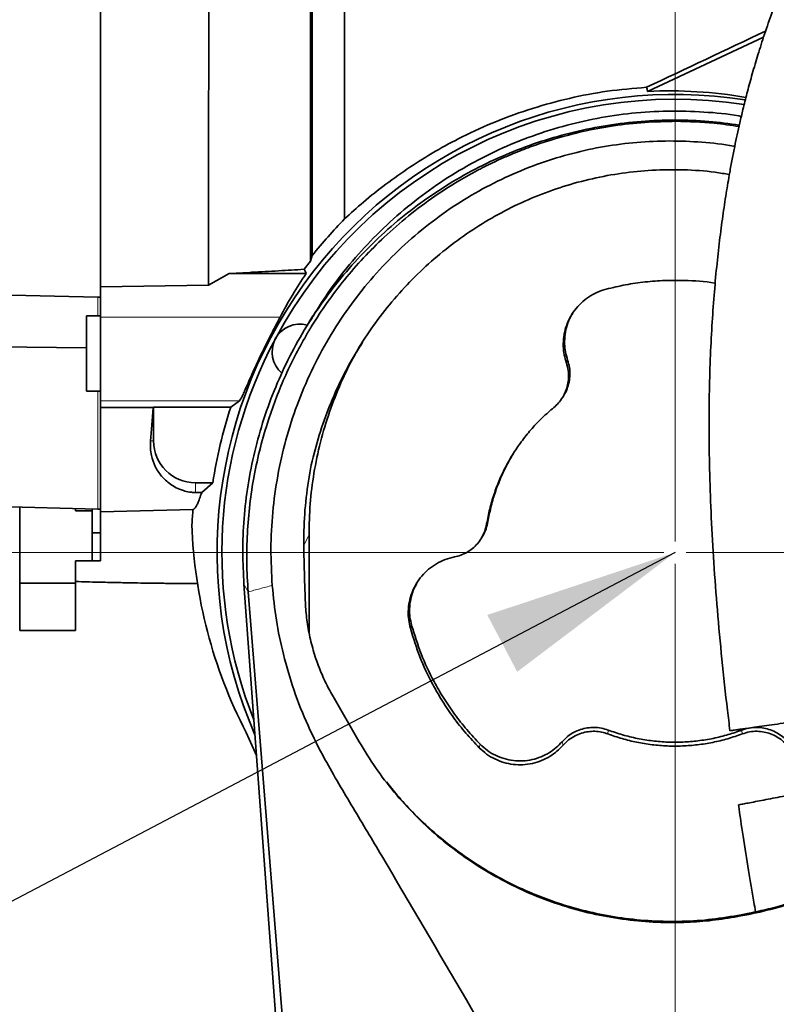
# Model space of a CAD drawing. Header units: millimetres. Extents: x 0 to 12429, y 0 to 8400.
# Tile 96 of 133: x 7152 to 7423, y 4893 to 5246. Entities that reach past the tile are written whole.
import ezdxf

# ---------------------------------------------------------------- set-up
doc = ezdxf.new("R2010")
doc.units = ezdxf.units.MM
doc.header["$LTSCALE"] = 20
doc.header["$PDSIZE"] = -1
doc.styles.add('SLDTEXTSTYLE0', font='TXT', dxfattribs={"width": 0.605})
doc.dimstyles.new('SLDDIMSTYLE1', dxfattribs={"dimtxt": 70, "dimasz": 70, "dimexe": 0, "dimexo": 0.0625, "dimgap": 17.5, "dimtad": 1, "dimdec": 0, "dimrnd": 1e-09, "dimzin": 12, "dimdsep": 46, "dimtxsty": 'SLDTEXTSTYLE0', "dimsah": 1, "dimcen": 0.09, "dimadec": 0, "dimazin": 3, "dimtfac": 1, "dimtofl": 0, "dimtmove": 0, "dimatfit": 3, "dimfxl": 1, "dimfrac": 2, "dimtolj": 1, "dimtzin": 12, "dimarcsym": 0})
doc.dimstyles.new('SLDDIMSTYLE2', dxfattribs={"dimtxt": 70, "dimasz": 70, "dimexe": 0, "dimexo": 0.0625, "dimgap": 17.5, "dimtad": 1, "dimdec": 1, "dimrnd": 1e-09, "dimzin": 12, "dimdsep": 46, "dimtxsty": 'SLDTEXTSTYLE0', "dimsah": 1, "dimcen": 0.09, "dimadec": 0, "dimazin": 3, "dimtfac": 1, "dimtmove": 0, "dimatfit": 0, "dimfxl": 1, "dimfrac": 2, "dimtolj": 1, "dimtzin": 12, "dimarcsym": 0})
doc.dimstyles.new('SLDDIMSTYLE3', dxfattribs={"dimtxt": 70, "dimasz": 70, "dimexe": 0, "dimexo": 0.0625, "dimgap": 17.5, "dimtad": 1, "dimdec": 1, "dimrnd": 1e-09, "dimzin": 12, "dimdsep": 46, "dimtxsty": 'SLDTEXTSTYLE0', "dimsah": 1, "dimcen": 0.09, "dimadec": 0, "dimazin": 3, "dimtfac": 1, "dimtofl": 0, "dimtmove": 0, "dimatfit": 3, "dimfxl": 1, "dimfrac": 2, "dimtolj": 1, "dimtzin": 12, "dimarcsym": 0})
doc.dimstyles.new('SLDDIMSTYLE5', dxfattribs={"dimtxt": 0.18, "dimasz": 70, "dimexe": 0, "dimexo": 0.0625, "dimgap": 0, "dimtad": 0, "dimtih": 1, "dimtoh": 1, "dimdec": 0, "dimrnd": 1e-09, "dimzin": 0, "dimdsep": 46, "dimtxsty": 'Standard', "dimsah": 1, "dimcen": 0.09, "dimadec": 0, "dimazin": 0, "dimtfac": 70, "dimtdec": 0, "dimtofl": 0, "dimtmove": 0, "dimatfit": 3, "dimfxl": 1, "dimfrac": 2, "dimtolj": 1, "dimtzin": 0, "dimarcsym": 0})

# ---------------------------------------------------------------- blocks, each defined once
blk = doc.blocks.new('_D_1')
at = {"color": 7, "linetype": 'Continuous', "lineweight": 0}
for p, q in [((7177, 5439.98), (5750, 5439.98)), ((5780, 5439.98), (5780, 3139.58)), ((6707.41, 3139.58), (5750, 3139.58))]:
    blk.add_line(p, q, dxfattribs=at)
at = {"color": 7, "linetype": 'Continuous', "lineweight": 18}
for points in [[(5780, 5439.98), (5770, 5369.98), (5790, 5369.98)], [(5780, 3139.58), (5790, 3209.58), (5770, 3209.58)]]:
    blk.add_solid(points, dxfattribs=at)
at = {"color": 7, "linetype": 'Continuous', "lineweight": 18, "insert": (5689.77, 4255.07), "char_height": 70, "attachment_point": 1, "rotation": 90, "style": 'SLDTEXTSTYLE0'}
blk.add_mtext('*)', dxfattribs=at)
blk = doc.blocks.new('_D_2')
at = {"color": 7, "linetype": 'Continuous', "lineweight": 0}
for p, q in [((6985.62, 5141.86), (6985.62, 5895.37)), ((8769.5, 5357.58), (8769.5, 5895.37)), ((6985.62, 5865.37), (8769.5, 5865.37))]:
    blk.add_line(p, q, dxfattribs=at)
at = {"color": 7, "linetype": 'Continuous', "lineweight": 18}
for points in [[(6985.62, 5865.37), (7055.62, 5855.37), (7055.62, 5875.37)], [(8769.5, 5865.37), (8699.5, 5875.37), (8699.5, 5855.37)]]:
    blk.add_solid(points, dxfattribs=at)
at = {"color": 7, "linetype": 'Continuous', "lineweight": 18, "insert": (7842.85, 5955.61), "char_height": 70, "attachment_point": 1, "style": 'SLDTEXTSTYLE0'}
blk.add_mtext('*)', dxfattribs=at)
blk = doc.blocks.new('_D_3')
at = {"color": 7, "linetype": 'Continuous', "lineweight": 0}
for p, q in [((5920, 5254.58), (5920, 5374.58)), ((7003.59, 5254.58), (5890, 5254.58)), ((5920, 5054.58), (5920, 5254.58)), ((7383, 5054.58), (5890, 5054.58)), ((5920, 5054.58), (5920, 4934.58))]:
    blk.add_line(p, q, dxfattribs=at)
at = {"color": 7, "linetype": 'Continuous', "lineweight": 18}
for points in [[(5920, 5254.58), (5930, 5324.58), (5910, 5324.58)], [(5920, 5054.58), (5910, 4984.58), (5930, 4984.58)]]:
    blk.add_solid(points, dxfattribs=at)
at = {"color": 7, "linetype": 'Continuous', "lineweight": 18, "insert": (5829.77, 5074.37), "char_height": 70, "attachment_point": 1, "rotation": 90, "style": 'SLDTEXTSTYLE0'}
blk.add_mtext('200', dxfattribs=at)
blk = doc.blocks.new('_D_4')
at = {"color": 7, "linetype": 'Continuous', "lineweight": 0}
for p, q in [((7383, 5054.58), (5890, 5054.58)), ((5920, 3919.58), (5920, 5054.58)), ((7383, 3919.58), (5890, 3919.58))]:
    blk.add_line(p, q, dxfattribs=at)
at = {"color": 7, "linetype": 'Continuous', "lineweight": 18}
for points in [[(5920, 5054.58), (5910, 4984.58), (5930, 4984.58)], [(5920, 3919.58), (5930, 3989.58), (5910, 3989.58)]]:
    blk.add_solid(points, dxfattribs=at)
at = {"color": 7, "linetype": 'Continuous', "lineweight": 18, "insert": (5829.77, 4452.37), "char_height": 70, "attachment_point": 1, "rotation": 90, "style": 'SLDTEXTSTYLE0'}
blk.add_mtext('*)', dxfattribs=at)
blk = doc.blocks.new('_D_6')
at = {"color": 7, "linetype": 'Continuous', "lineweight": 0}
for p, q in [((7387, 5058.58), (7387, 5615.37)), ((8569.5, 5258.58), (8569.5, 5615.37)), ((7387, 5585.37), (8569.5, 5585.37))]:
    blk.add_line(p, q, dxfattribs=at)
at = {"color": 7, "linetype": 'Continuous', "lineweight": 18}
for points in [[(7387, 5585.37), (7457, 5575.37), (7457, 5595.37)], [(8569.5, 5585.37), (8499.5, 5595.37), (8499.5, 5575.37)]]:
    blk.add_solid(points, dxfattribs=at)
at = {"color": 7, "linetype": 'Continuous', "lineweight": 18, "insert": (7943.54, 5675.61), "char_height": 70, "attachment_point": 1, "style": 'SLDTEXTSTYLE0'}
blk.add_mtext('*)', dxfattribs=at)
blk = doc.blocks.new('_D_8')
at = {"color": 7, "linetype": 'Continuous', "lineweight": 0}
for p, q in [((7391, 5054.58), (8256.08, 5054.58)), ((8226.08, 5054.58), (8226.08, 4799.58)), ((7430.9, 4799.58), (8256.08, 4799.58))]:
    blk.add_line(p, q, dxfattribs=at)
at = {"color": 7, "linetype": 'Continuous', "lineweight": 18}
for points in [[(8226.08, 5054.58), (8216.08, 4984.58), (8236.08, 4984.58)], [(8226.08, 4799.58), (8236.08, 4869.58), (8216.08, 4869.58)]]:
    blk.add_solid(points, dxfattribs=at)
at = {"color": 7, "linetype": 'Continuous', "lineweight": 18, "insert": (8135.85, 4846.87), "char_height": 70, "attachment_point": 1, "rotation": 90, "style": 'SLDTEXTSTYLE0'}
blk.add_mtext('255', dxfattribs=at)
blk = doc.blocks.new('_D_9')
at = {"color": 7, "linetype": 'Continuous', "lineweight": 0}
for p, q in [((7387, 5050.58), (7387, 2869.58)), ((7067, 3042.78), (7067, 2869.58)), ((7387, 2899.58), (7067, 2899.58))]:
    blk.add_line(p, q, dxfattribs=at)
at = {"color": 7, "linetype": 'Continuous', "lineweight": 18}
for points in [[(7067, 2899.58), (7137, 2889.58), (7137, 2909.58)], [(7387, 2899.58), (7317, 2909.58), (7317, 2889.58)]]:
    blk.add_solid(points, dxfattribs=at)
at = {"color": 7, "linetype": 'Continuous', "lineweight": 18, "insert": (7146.79, 2989.81), "char_height": 70, "attachment_point": 1, "style": 'SLDTEXTSTYLE0'}
blk.add_mtext('320', dxfattribs=at)
blk = doc.blocks.new('_D_10')
at = {"color": 7, "linetype": 'Continuous', "lineweight": 0}
for p, q in [((7387, 5050.58), (7387, 4083.11)), ((7420, 4323.68), (7420, 4083.11)), ((7387, 4113.11), (7267, 4113.11)), ((7387, 4113.11), (7420, 4113.11)), ((7420, 4113.11), (7817.6, 4113.11))]:
    blk.add_line(p, q, dxfattribs=at)
at = {"color": 7, "linetype": 'Continuous', "lineweight": 18}
for points in [[(7387, 4113.11), (7317, 4123.11), (7317, 4103.11)], [(7420, 4113.11), (7490, 4103.11), (7490, 4123.11)]]:
    blk.add_solid(points, dxfattribs=at)
at = {"color": 7, "linetype": 'Continuous', "lineweight": 18, "insert": (7710.65, 4203.34), "char_height": 70, "attachment_point": 1, "style": 'SLDTEXTSTYLE0'}
blk.add_mtext('33', dxfattribs=at)

msp = doc.modelspace()

# ---------------------------------------------------------------- linework, layer by layer
at = {"color": 7, "linetype": 'Continuous', "lineweight": 35}
for p, q in [((7181.001609, 5439.97503), (7181.001609, 5149.796746)), ((7256.893241, 5362.662904), (7256.893241, 5161.082846)), ((7268.501609, 5174.164212), (7268.501609, 5363.400932)), ((7418.718933, 5239.253961), (7377.154228, 5219.882541)), ((7256.893241, 5161.082846), (7256.243838, 5159.063673)), ((7253.976899, 5156.112625), (7256.243838, 5159.063673)), ((7219.743584, 5150.451978), (7227.163295, 5154.589461)), ((7227.163295, 5154.589461), (7234.497534, 5154.980675)), ((7254.732837, 5154.589461), (7227.163295, 5154.589461)), ((7181.001609, 5149.796746), (7219.743584, 5150.451978)), ((7181.001609, 5138.902529), (7181.001609, 5149.796746)), ((7139.891434, 5146.995892), (7180.001609, 5146.090126)), ((7180.001609, 5146.090126), (7181.001609, 5146.067438)), ((7181.001609, 5139.379774), (7176.001609, 5139.379774)), ((7176.001609, 5139.379774), (7176.001609, 5112.379774)), ((7181.001609, 5138.902529), (7181.001609, 5108.903071)), ((7257.173406, 5139.39026), (7254.513901, 5135.011882)), ((7176.001609, 5127.912077), (7139.880987, 5128.32905)), ((7176.001609, 5112.379774), (7181.001609, 5112.379774)), ((7346.715435, 5110.242822), (7347.124281, 5110.915864)), ((7181.001609, 5108.903071), (7181.001609, 5106.585348)), ((7230.810441, 5108.903071), (7227.680214, 5106.655317)), ((7181.001609, 5106.585348), (7199.885266, 5106.538974)), ((7181.001609, 5106.585348), (7181.001609, 5069.184517)), ((7199.885266, 5106.538974), (7200.001609, 5106.655317)), ((7200.001609, 5106.655317), (7227.680214, 5106.655317)), ((7200.001609, 5106.655317), (7200.001609, 5094.579774)), ((7215.001609, 5079.579774), (7221.260337, 5079.579774)), ((7217.259282, 5076.095412), (7221.260337, 5079.579774)), ((7217.259282, 5076.095412), (7215.001609, 5076.110733)), ((7139.783708, 5071.159102), (7180.001609, 5070.105959)), ((7152.001609, 5070.839165), (7152.001609, 5049.579774)), ((7172.001609, 5069.579774), (7172.001609, 5070.315447)), ((7172.001609, 5069.579774), (7178.001609, 5069.579774)), ((7178.001609, 5070.158331), (7178.001609, 5061.579774)), ((7180.001609, 5070.105959), (7181.001609, 5070.079774)), ((7181.001609, 5069.184517), (7214.153061, 5070.052619)), ((7181.001609, 5069.184517), (7181.001609, 5061.579774)), ((7181.001609, 5061.579774), (7178.001609, 5061.579774)), ((7178.001609, 5061.579774), (7178.001609, 5051.579774)), ((7181.001609, 5061.579774), (7181.001609, 5051.579774)), ((7255.748899, 5060.911948), (7255.847157, 5025.421306)), ((7317.519034, 5059.674309), (7317.926468, 5060.345037)), ((7172.001609, 5043.579774), (7172.001609, 5051.579774)), ((7172.001609, 5051.579774), (7178.001609, 5051.579774)), ((7181.001609, 5051.579774), (7178.001609, 5051.579774)), ((7152.001609, 5043.579774), (7152.001609, 5049.579774)), ((7172.001609, 5043.579774), (7152.001609, 5043.579774)), ((7152.001609, 5043.579774), (7152.001609, 5026.579774)), ((7172.001609, 5043.579774), (7172.001609, 5026.579774)), ((7287.796891, 4286.99746), (7232.415554, 5043.25938)), ((7233.922013, 5040.463248), (7250.682362, 4831.466904)), ((7152.001609, 5026.579774), (7172.001609, 5026.579774)), ((7264.240832, 5003.215148), (7273.716091, 4986.780321)), ((7410.601387, 4924.301776), (7413.450847, 4924.853847)), ((7413.533899, 4925.265646), (7410.684439, 4924.713575))]:
    msp.add_line(p, q, dxfattribs=at)
at = {"color": 8, "linetype": 'Continuous', "lineweight": 18}
for p, q in [((7180.001609, 5146.090126), (7180.001609, 5139.379774)), ((7181.001609, 5138.902529), (7245.358867, 5138.902529)), ((7348.043635, 5122.509738), (7348.491758, 5123.579711)), ((7180.001609, 5112.379774), (7180.001609, 5070.105959)), ((7181.001609, 5108.903071), (7230.810441, 5108.903071)), ((7198.93891, 5094.579774), (7200.001609, 5094.579774)), ((7215.001609, 5076.110733), (7215.001609, 5079.579774)), ((7319.449359, 5064.863727), (7319.917005, 5065.699836)), ((7253.971339, 5057.478418), (7255.748899, 5060.911948)), ((7233.922013, 5040.463248), (7232.415554, 5043.25938)), ((7292.086365, 5027.430311), (7292.543157, 5028.472289)), ((7362.910319, 4989.566963), (7363.076377, 4990.927725)), ((7411.079622, 4989.561973), (7410.913655, 4990.92277)), ((7316.811324, 4984.595047), (7317.148398, 4985.844565)), ((7346.843519, 4985.509405), (7346.486782, 4986.737686)), ((7410.601387, 4924.301776), (7410.684439, 4924.713575)), ((7413.450847, 4924.853847), (7413.533899, 4925.265646))]:
    msp.add_line(p, q, dxfattribs=at)
at = {"color": 7, "linetype": 'Continuous', "lineweight": 35, "flags": 128}
for points in [[(7377.154228, 5219.882541), (7376.959535, 5220.63713), (7376.774348, 5221.353582)], [(7254.732837, 5154.589461), (7254.339094, 5155.381977), (7253.977042, 5156.112787)], [(7236.911658, 4981.862662), (7236.413059, 4982.900903), (7233.192196, 4990.101589)]]:
    msp.add_lwpolyline(points, dxfattribs=at)
at = {"color": 7, "linetype": 'Continuous', "lineweight": 18}
msp.add_circle((7306.148775, 5183.703577), 344.814932, dxfattribs=at)
at = {"color": 7, "linetype": 'Continuous', "lineweight": 35}
for centre, radius, start, end in [((7387.001609, 5054.579774), 164.209631, 81.16995299, 203.46846453), ((7387.001609, 5054.579774), 162.5, 81.22948088, 151.875), ((7252.508617, 5126.467776), 10, 74.5611818, 229.83411289), ((7387.001609, 5054.579774), 162.5, 151.875, 201.66367989), ((7387.001609, 5054.579774), 167.616137, 161.89958267, 171.42231057), ((7215.001609, 5094.579774), 15, 180, 270), ((7387.001609, 5054.579774), 173.538216, 174.88464373, 176.69654689)]:
    msp.add_arc(centre, radius, start, end, dxfattribs=at)
for centre, major_axis, ratio, start_param, end_param in [((7431.449731, 5254.579774), (267.744188, 127.357452), 0.0225117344, 4.4960391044, 4.657007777), ((7384.916575, 5055.574284), (148.478988, -70.820845), 0.9999013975, 1.84771447, 2.0630217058), ((7387.001609, 5064.585454), (0, 160.200696), 0.9980476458, 0.9742117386, 1.0884040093), ((7194.066221, 5254.579774), (0, 185.052973), 0.0524078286, 3.6680008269, 3.7851079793), ((7387.001609, 5070.38014), (0, 174.064732), 0.9958716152, 1.6041255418, 2.0501428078)]:
    msp.add_ellipse(centre, major_axis=major_axis, ratio=ratio, start_param=start_param, end_param=end_param, dxfattribs=at)
for points, knots in [([(7219.743584, 5150.451978), (7219.744905, 5153.2541), (7219.747548, 5158.858343), (7219.75089, 5167.669009), (7219.756099, 5176.757022), (7219.761067, 5187.693824), (7219.763064, 5200.552432), (7219.76694, 5215.539183), (7219.769403, 5230.951526), (7219.768878, 5246.534086), (7219.770589, 5262.024369), (7219.768924, 5277.46295), (7219.766698, 5292.886716), (7219.765174, 5308.034416), (7219.758982, 5322.656677), (7219.754202, 5336.806653), (7219.748054, 5350.50315), (7219.738776, 5363.508354), (7219.731894, 5375.613999), (7219.721512, 5386.879993), (7219.710388, 5397.304989), (7219.700054, 5406.701365), (7219.684849, 5414.925787), (7219.671224, 5422.037639), (7219.656064, 5428.016244), (7219.638599, 5432.414444), (7219.625476, 5435.468385), (7219.611805, 5437.463742), (7219.594868, 5438.727482), (7219.584799, 5438.885711), (7219.579764, 5438.964825)], [0, 0, 0, 0, 0.0251789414, 0.0503578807, 0.0758440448, 0.1013302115, 0.1396245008, 0.1779187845, 0.21732562, 0.2567324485, 0.2950263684, 0.3333202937, 0.3727267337, 0.4121331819, 0.4504272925, 0.4887213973, 0.5281280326, 0.567534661, 0.6058286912, 0.6441227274, 0.68352927, 0.7229358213, 0.761230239, 0.7995246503, 0.8389315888, 0.8783385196, 0.908487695, 0.9386368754, 0.9693184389, 1, 1, 1, 1]), ([(7585.357203, 5420.383928), (7584.538107, 5420.296634), (7582.433461, 5420.072336), (7579.23587, 5419.441358), (7575.938187, 5418.650604), (7573.049452, 5417.820168), (7569.521321, 5416.673372), (7565.315634, 5415.086697), (7560.012995, 5412.776216), (7554.185812, 5409.887855), (7548.003648, 5406.447778), (7542.394917, 5403.013124), (7537.637627, 5399.88696), (7533.871863, 5397.283486), (7530.726663, 5395.018564), (7527.966232, 5392.968188), (7525.143296, 5390.812152), (7521.845831, 5388.213204), (7518.252368, 5385.277233), (7514.417131, 5382.027486), (7510.414237, 5378.51066), (7506.178096, 5374.642259), (7501.865371, 5370.545895), (7497.620184, 5366.355985), (7492.708974, 5361.324636), (7487.194072, 5355.407182), (7481.146456, 5348.549607), (7474.766917, 5340.912558), (7468.035366, 5332.337795), (7460.903725, 5322.568912), (7453.916768, 5312.236136), (7448.493173, 5303.525904), (7444.61758, 5296.902359), (7442.322834, 5292.844219), (7440.323045, 5289.19252), (7438.663207, 5286.074463), (7437.329379, 5283.507448), (7436.184762, 5281.260642), (7434.993855, 5278.880055), (7433.533215, 5275.893083), (7431.714099, 5272.057072), (7429.565469, 5267.344239), (7427.124703, 5261.721395), (7424.361858, 5254.962814), (7421.518621, 5247.459915), (7418.821725, 5239.680355), (7416.495948, 5232.361197), (7414.509501, 5225.568201), (7412.821757, 5219.326425), (7411.419151, 5213.745119), (7410.260238, 5208.818555), (7409.276665, 5204.383955), (7408.367445, 5200.046796), (7407.473324, 5195.519869), (7406.438299, 5189.922304), (7405.290173, 5183.129246), (7404.073507, 5175.013686), (7402.927685, 5166.223577), (7401.881391, 5156.752805), (7400.957932, 5146.544042), (7400.18345, 5135.509412), (7399.594554, 5123.563134), (7399.237088, 5110.686088), (7399.156108, 5096.908437), (7399.390685, 5082.275539), (7399.964536, 5066.839337), (7400.887557, 5050.634509), (7402.158011, 5033.696192), (7403.797502, 5016.067844), (7405.313921, 5001.665102), (7406.390417, 4993.138903), (7406.698816, 4990.696284)], [0, 0, 0, 0, 0.007112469, 0.0182752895, 0.0278485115, 0.036271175, 0.0445315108, 0.0603247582, 0.0762792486, 0.0966053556, 0.1181454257, 0.1387793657, 0.1535812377, 0.166906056, 0.1776507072, 0.1860946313, 0.1956345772, 0.207120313, 0.2205789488, 0.2332893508, 0.2473898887, 0.2627023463, 0.2779925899, 0.2930141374, 0.3077494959, 0.3302900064, 0.3520360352, 0.3729490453, 0.3996461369, 0.4260100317, 0.4525260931, 0.4791043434, 0.48917099, 0.4986135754, 0.5067283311, 0.5135387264, 0.5190658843, 0.5233285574, 0.5278951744, 0.5341364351, 0.5420250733, 0.5515269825, 0.562601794, 0.5751969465, 0.5903384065, 0.6043616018, 0.6171519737, 0.6287659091, 0.6392515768, 0.6486471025, 0.6565336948, 0.6634976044, 0.6702994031, 0.6775625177, 0.6852863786, 0.6970525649, 0.7097600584, 0.7234222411, 0.7380564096, 0.7536851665, 0.7705783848, 0.7889139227, 0.808703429, 0.8299544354, 0.8526693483, 0.87685879, 0.9025359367, 0.9296792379, 0.9582193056, 0.9880305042, 1, 1, 1, 1]), ([(7256.243838, 5159.063673), (7256.243825, 5161.333724), (7256.2438, 5165.873821), (7256.243803, 5173.089091), (7256.243852, 5180.585378), (7256.24383, 5189.498134), (7256.243808, 5199.892967), (7256.243863, 5211.950807), (7256.243818, 5224.431176), (7256.243798, 5235.83164), (7256.243858, 5245.902119), (7256.243816, 5255.87968), (7256.243803, 5267.169644), (7256.24386, 5279.793487), (7256.243812, 5292.359191), (7256.243817, 5304.652035), (7256.243844, 5316.470394), (7256.243774, 5327.859991), (7256.24383, 5338.832954), (7256.243831, 5349.203506), (7256.243807, 5358.805756), (7256.243868, 5367.686753), (7256.243811, 5375.842341), (7256.243821, 5383.119487), (7256.24384, 5389.409822), (7256.243771, 5394.764723), (7256.243831, 5399.163934), (7256.243842, 5402.151598), (7256.243795, 5404.059922), (7256.243821, 5405.214492), (7256.243851, 5405.942949), (7256.243831, 5406.034183), (7256.243821, 5406.0798)], [0, 0, 0, 0, 0.02536856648, 0.05073707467, 0.07644500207, 0.10215295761, 0.13907027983, 0.17598769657, 0.21397911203, 0.25197025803, 0.27734165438, 0.30279612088, 0.33968023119, 0.3765644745, 0.41451981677, 0.45247491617, 0.48935382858, 0.52623258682, 0.56418118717, 0.60213005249, 0.63904856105, 0.67596723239, 0.71396005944, 0.75195265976, 0.78883176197, 0.82571068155, 0.86365951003, 0.9016085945, 0.92605488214, 0.950501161, 0.97525057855, 1, 1, 1, 1]), ([(7376.774348, 5221.353582), (7372.067136, 5220.956085), (7362.789705, 5220.172658), (7349.12556, 5217.540996), (7335.850908, 5213.938424), (7322.952594, 5209.306148), (7311.333942, 5204.077236), (7300.996338, 5198.477084), (7291.849011, 5192.772739), (7283.223302, 5186.657056), (7275.372452, 5180.416208), (7270.722047, 5176.184658), (7268.501609, 5174.164212)], [0, 0, 0, 0, 0.1141683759, 0.22501414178, 0.33628798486, 0.44752129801, 0.55831157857, 0.64811129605, 0.73821740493, 0.82827383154, 0.91800556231, 1, 1, 1, 1]), ([(7232.419043, 5043.259635), (7232.221398, 5047.03211), (7231.811414, 5054.857527), (7232.335365, 5066.753395), (7233.759039, 5078.849417), (7236.139352, 5090.797865), (7239.439338, 5102.524282), (7243.650592, 5113.955855), (7248.756013, 5125.016975), (7254.713607, 5135.643267), (7261.481651, 5145.772683), (7269.018977, 5155.343548), (7277.284208, 5164.293685), (7286.234157, 5172.559273), (7295.804956, 5180.097017), (7305.934419, 5186.865521), (7316.560874, 5192.823555), (7327.622307, 5197.929541), (7339.054338, 5202.140885), (7350.781471, 5205.442595), (7362.730102, 5207.818139), (7374.828619, 5209.260832), (7386.999515, 5209.726887), (7398.778761, 5209.324063), (7406.422587, 5208.293816), (7410.044484, 5207.805651)], [0, 0, 0, 0, 0.0408762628, 0.0847915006, 0.1287043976, 0.1726128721, 0.2165124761, 0.2604013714, 0.3042777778, 0.3481403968, 0.3919884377, 0.4358189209, 0.4796316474, 0.5234266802, 0.5672047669, 0.6109671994, 0.6547130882, 0.6984443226, 0.7421630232, 0.7858717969, 0.8295735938, 0.8732690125, 0.9169612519, 0.9606534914, 1, 1, 1, 1]), ([(7257.231494, 5139.352476), (7259.255679, 5142.583055), (7263.55293, 5149.441421), (7271.225831, 5159.17046), (7280.001412, 5168.726216), (7289.687836, 5177.558103), (7300.058303, 5185.502874), (7310.923241, 5192.446337), (7322.286964, 5198.446773), (7334.24203, 5203.496491), (7346.550999, 5207.480549), (7358.992005, 5210.36821), (7371.585144, 5212.206834), (7384.419062, 5213.006445), (7397.231932, 5212.584718), (7406.042772, 5211.832818), (7410.450607, 5210.957077), (7410.760395, 5210.895529)], [0, 0, 0, 0, 0.0636042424, 0.1350288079, 0.2064513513, 0.2799968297, 0.3535435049, 0.4242690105, 0.494993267, 0.5678129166, 0.6406335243, 0.7106971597, 0.7807605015, 0.8528733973, 0.9249856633, 0.9947279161, 1, 1, 1, 1]), ([(7387.374886, 5209.144924), (7383.626882, 5209.076565), (7376.122166, 5208.939687), (7364.901104, 5207.646737), (7353.755115, 5205.627713), (7346.476619, 5203.57646), (7342.837569, 5202.550889)], [0, 0, 0, 0, 0.2487664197, 0.4981108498, 0.7490690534, 1, 1, 1, 1]), ([(7409.920405, 5207.246269), (7406.964472, 5207.709866), (7399.499775, 5208.880602), (7391.940672, 5209.04539), (7387.374886, 5209.144924)], [0, 0, 0, 0, 0.3959883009, 1, 1, 1, 1]), ([(7342.837569, 5202.550889), (7341.790199, 5202.224734), (7339.697699, 5201.573122), (7336.589851, 5200.51103), (7333.509102, 5199.388448), (7330.456665, 5198.198915), (7327.013789, 5196.772585), (7323.870148, 5195.373832), (7321.237032, 5194.128098), (7319.717361, 5193.383753), (7318.553712, 5192.800888), (7317.32652, 5192.176339), (7315.823922, 5191.390729), (7314.131825, 5190.477962), (7312.449305, 5189.54207), (7307.929719, 5186.951874), (7300.775117, 5182.404348), (7291.341179, 5175.422141), (7285.544495, 5170.205208), (7282.649805, 5167.600028)], [0, 0, 0, 0, 0.0468612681, 0.0936222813, 0.1402935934, 0.1869343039, 0.2335721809, 0.2995003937, 0.3339166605, 0.3580267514, 0.3717999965, 0.3895246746, 0.416859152, 0.4442454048, 0.4716713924, 0.4991234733, 0.6668326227, 0.8336262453, 1, 1, 1, 1]), ([(7242.56537, 5042.75265), (7242.329996, 5047.123424), (7241.858397, 5055.880777), (7242.589312, 5069.056901), (7244.363055, 5082.138658), (7247.282018, 5094.993815), (7251.333164, 5107.531562), (7256.467029, 5119.679879), (7262.651322, 5131.360846), (7269.757752, 5142.315679), (7277.738477, 5152.467618), (7286.483972, 5161.790434), (7296.025233, 5170.333676), (7306.095032, 5177.854163), (7316.604933, 5184.31569), (7327.430664, 5189.764077), (7338.683963, 5194.286901), (7350.133687, 5197.796912), (7361.704766, 5200.268557), (7373.308358, 5201.738066), (7384.991584, 5202.276764), (7396.564522, 5201.74508), (7404.388526, 5200.992648), (7408.255333, 5200.188186), (7408.399101, 5200.158276)], [0, 0, 0, 0, 0.0505997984, 0.1013825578, 0.1521592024, 0.2027506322, 0.252978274, 0.3033999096, 0.3538126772, 0.4040281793, 0.452266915, 0.5006988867, 0.5491213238, 0.5973470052, 0.642797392, 0.6884224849, 0.7340466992, 0.7794958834, 0.8233411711, 0.867348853, 0.9113601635, 0.9552104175, 0.9983347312, 1, 1, 1, 1]), ([(7406.485565, 5190.062569), (7404.791885, 5190.358774), (7399.3785, 5191.305512), (7390.099677, 5191.877807), (7378.94211, 5191.795467), (7368.000515, 5190.695059), (7357.347725, 5188.734024), (7346.889515, 5185.902112), (7336.762578, 5182.239018), (7327.03397, 5177.758847), (7317.740858, 5172.532153), (7308.902001, 5166.591044), (7300.521139, 5159.932514), (7292.668693, 5152.567116), (7285.380591, 5144.545936), (7278.755956, 5135.994414), (7272.779932, 5126.885269), (7267.512327, 5117.247546), (7262.999307, 5107.130688), (7259.232896, 5096.724637), (7257.426419, 5089.599987), (7256.524556, 5086.043085)], [0, 0, 0, 0, 0.02559502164, 0.08180743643, 0.13779752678, 0.19113371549, 0.24466597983, 0.29819954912, 0.35153752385, 0.40412533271, 0.45689333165, 0.50966789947, 0.56226469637, 0.61605865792, 0.6700278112, 0.72400542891, 0.77781097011, 0.83326772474, 0.88889644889, 0.94453280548, 1, 1, 1, 1]), ([(7256.893241, 5161.082846), (7258.769741, 5163.352954), (7262.540743, 5167.914947), (7266.50834, 5172.074505), (7268.501609, 5174.164212)], [0, 0, 0, 0, 0.4976130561, 1, 1, 1, 1]), ([(7256.681298, 5135.679107), (7258.516934, 5138.551345), (7262.188152, 5144.295739), (7268.438165, 5152.474669), (7275.198128, 5160.323688), (7280.165893, 5165.174562), (7282.649805, 5167.600028)], [0, 0, 0, 0, 0.2477727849, 0.495538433, 0.7477662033, 1, 1, 1, 1]), ([(7234.497534, 5154.980675), (7234.742933, 5154.993945), (7238.237849, 5155.182939), (7244.951337, 5155.550156), (7250.966633, 5155.92514), (7253.976746, 5156.112786)], [0, 0, 0, 0, 0.0363565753, 0.5177833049, 1, 1, 1, 1]), ([(7401.401214, 5151.070942), (7401.326423, 5151.086122), (7397.688258, 5151.824533), (7391.612685, 5152.115692), (7383.312787, 5152.169265), (7376.277585, 5151.632314), (7369.231156, 5150.637457), (7364.590202, 5149.536057), (7362.263597, 5148.983903)], [0, 0, 0, 0, 0.0058036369, 0.2823143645, 0.4594224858, 0.6374301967, 0.8182364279, 1, 1, 1, 1]), ([(7362.263597, 5148.983903), (7361.164279, 5148.639328), (7358.965635, 5147.950176), (7355.941767, 5146.24056), (7353.238757, 5144.077501), (7350.932814, 5141.488598), (7349.103333, 5138.546157), (7347.782858, 5135.342201), (7347.028003, 5131.957601), (7346.857384, 5128.630538), (7347.177704, 5125.443135), (7347.754991, 5123.487536), (7348.043635, 5122.509738)], [0, 0, 0, 0, 0.1023208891, 0.2046424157, 0.3070036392, 0.4093647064, 0.5116857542, 0.6140065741, 0.7164117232, 0.8188176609, 0.9094088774, 1, 1, 1, 1]), ([(7245.358867, 5138.902529), (7244.993584, 5138.206595), (7244.26277, 5136.814254), (7242.963648, 5134.337886), (7241.591267, 5131.670544), (7240.135917, 5128.776721), (7238.642655, 5125.713146), (7237.14751, 5122.550191), (7235.734343, 5119.461119), (7234.457692, 5116.603299), (7233.352042, 5114.091976), (7232.44455, 5112.040597), (7231.73117, 5110.488768), (7231.143003, 5109.304589), (7230.928505, 5109.045615), (7230.810441, 5108.903071)], [0, 0, 0, 0, 0.0747017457, 0.1494541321, 0.2238935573, 0.298346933, 0.378782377, 0.4592042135, 0.5401614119, 0.6210840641, 0.6972914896, 0.7734665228, 0.8437387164, 0.913990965, 1, 1, 1, 1]), ([(7350.369526, 5140.424996), (7350.114098, 5140.035376), (7349.233484, 5138.692124), (7348.265818, 5136.129631), (7347.493135, 5132.824658), (7347.3348, 5129.582066), (7347.641985, 5126.454459), (7348.206399, 5124.545067), (7348.491758, 5123.579711)], [0, 0, 0, 0, 0.07969478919, 0.27475595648, 0.46445406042, 0.6596592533, 0.82792952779, 1, 1, 1, 1]), ([(7256.681298, 5135.679107), (7256.440368, 5135.284436), (7255.958576, 5134.495205), (7255.48738, 5133.699622), (7255.251816, 5133.301887)], [0, 0, 0, 0, 0.5000716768, 1, 1, 1, 1]), ([(7255.251816, 5133.301887), (7253.850654, 5130.83765), (7251.043696, 5125.901025), (7247.343613, 5118.203562), (7243.997241, 5110.313007), (7242.136478, 5104.900423), (7241.205141, 5102.191355)], [0, 0, 0, 0, 0.2485858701, 0.4979940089, 0.7487395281, 1, 1, 1, 1]), ([(7255.748899, 5060.911948), (7255.827944, 5064.607201), (7255.986033, 5071.997712), (7257.397497, 5083.117772), (7259.704616, 5094.18658), (7262.950932, 5105.02404), (7267.105294, 5115.416638), (7271.067164, 5123.704488), (7273.960649, 5128.350531), (7274.901371, 5129.861038)], [0, 0, 0, 0, 0.1529314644, 0.3058631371, 0.4632407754, 0.6206187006, 0.7734878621, 0.92635705, 1, 1, 1, 1]), ([(7348.043635, 5122.509738), (7348.293132, 5121.624508), (7348.792122, 5119.854061), (7348.893248, 5117.182026), (7348.555782, 5114.648884), (7347.829637, 5112.299277), (7346.70897, 5110.114732), (7345.285631, 5108.15637), (7344.103869, 5107.089981), (7343.528975, 5106.571213)], [0, 0, 0, 0, 0.1562854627, 0.3125686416, 0.4514534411, 0.590334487, 0.7293318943, 0.8683275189, 1, 1, 1, 1]), ([(7348.491758, 5123.579711), (7348.740148, 5122.711672), (7349.24547, 5120.945752), (7349.370042, 5118.265422), (7349.073433, 5115.65346), (7348.32211, 5113.252306), (7347.643486, 5111.64475), (7347.134059, 5110.943413), (7347.11278, 5110.914117)], [0, 0, 0, 0, 0.2054577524, 0.417979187, 0.6073599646, 0.8022192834, 0.9917386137, 1, 1, 1, 1]), ([(7343.528975, 5106.571213), (7342.163918, 5105.396059), (7339.433801, 5103.045748), (7335.673442, 5099.092164), (7332.191432, 5094.835662), (7329.068825, 5090.306622), (7326.342217, 5085.584175), (7323.992745, 5080.66225), (7322.036804, 5075.522509), (7320.46735, 5070.23755), (7319.786362, 5066.642714), (7319.449359, 5064.863727)], [0, 0, 0, 0, 0.109776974, 0.2195541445, 0.3321887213, 0.4448237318, 0.5546010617, 0.664378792, 0.7770145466, 0.8896505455, 1, 1, 1, 1]), ([(7233.922013, 5040.463248), (7233.709987, 5043.958613), (7233.286443, 5050.940986), (7233.533746, 5061.416695), (7234.409136, 5071.808915), (7235.983228, 5082.08047), (7238.169989, 5092.24128), (7240.191757, 5098.8692), (7241.205141, 5102.191355)], [0, 0, 0, 0, 0.1678961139, 0.3353907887, 0.5020532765, 0.6678027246, 0.8334906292, 1, 1, 1, 1]), ([(7215.001609, 5076.110733), (7214.800987, 5076.114652), (7214.048019, 5076.12936), (7212.459481, 5076.304355), (7210.241413, 5076.849183), (7207.988998, 5077.793704), (7205.363687, 5079.468268), (7202.699465, 5081.908029), (7200.475605, 5085.348136), (7199.32081, 5088.751198), (7198.822437, 5091.870521), (7198.900089, 5093.676775), (7198.93891, 5094.579774)], [0, 0, 0, 0, 0.0112569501, 0.0422489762, 0.0972307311, 0.1861420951, 0.2754730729, 0.4493344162, 0.6238309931, 0.7978476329, 0.898938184, 1, 1, 1, 1]), ([(7328.913551, 5089.868369), (7328.167349, 5088.612684), (7326.500989, 5085.808584), (7324.342543, 5081.168301), (7322.396233, 5076.024885), (7320.885247, 5070.843399), (7320.230121, 5067.363192), (7319.917005, 5065.699836)], [0, 0, 0, 0, 0.1688243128, 0.3770057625, 0.5906877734, 0.8043703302, 1, 1, 1, 1]), ([(7256.524556, 5086.043085), (7255.857048, 5082.127589), (7254.522018, 5074.296507), (7253.789164, 5062.340754), (7253.975404, 5050.32626), (7254.2416, 5042.277314), (7254.374726, 5038.25201)], [0, 0, 0, 0, 0.2478287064, 0.4956630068, 0.7477794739, 1, 1, 1, 1]), ([(7217.259282, 5076.095412), (7217.012288, 5075.360058), (7216.518299, 5073.889346), (7215.865747, 5072.241667), (7215.261425, 5071.025112), (7214.686412, 5070.22103), (7214.336614, 5070.110292), (7214.154561, 5070.052658)], [0, 0, 0, 0, 0.1954237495, 0.3908482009, 0.5882842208, 0.7857204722, 1, 1, 1, 1]), ([(7319.449359, 5064.863727), (7319.24821, 5063.966277), (7318.845914, 5062.171389), (7317.665103, 5059.772256), (7316.164413, 5057.703691), (7314.408867, 5055.981171), (7312.384521, 5054.591272), (7310.200822, 5053.543995), (7308.653566, 5053.167092), (7307.900658, 5052.983687)], [0, 0, 0, 0, 0.1562601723, 0.3125182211, 0.4513867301, 0.5902515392, 0.7292525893, 0.868251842, 1, 1, 1, 1]), ([(7319.917005, 5065.699836), (7319.715922, 5064.823131), (7319.306843, 5063.03958), (7318.546364, 5061.244172), (7317.95605, 5060.417865), (7317.907178, 5060.349455)], [0, 0, 0, 0, 0.4699807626, 0.9561195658, 1, 1, 1, 1]), ([(7307.900658, 5052.983687), (7306.782316, 5052.707087), (7304.545625, 5052.153885), (7301.422778, 5050.632685), (7298.592415, 5048.639248), (7296.132299, 5046.19646), (7294.126098, 5043.37163), (7292.611926, 5040.254616), (7291.651233, 5036.922662), (7291.277181, 5033.612322), (7291.401695, 5030.411276), (7291.858142, 5028.423966), (7292.086365, 5027.430311)], [0, 0, 0, 0, 0.1023206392, 0.2046419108, 0.3070027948, 0.4093635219, 0.5116835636, 0.6140033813, 0.7164077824, 0.8188129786, 0.9094065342, 1, 1, 1, 1]), ([(7172.000795, 5044.171856), (7172.401061, 5044.160014), (7175.397674, 5044.071361), (7180.616179, 5043.947016), (7187.282476, 5043.800418), (7192.829009, 5043.696938), (7197.259212, 5043.624513), (7200.544205, 5043.577105), (7202.750607, 5043.548215), (7204.235603, 5043.529994), (7205.479319, 5043.515471), (7206.864311, 5043.500168), (7209.344492, 5043.474901), (7212.339274, 5043.447565), (7214.794295, 5043.434518), (7215.77005, 5043.429333)], [0, 0, 0, 0, 0.02741108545, 0.2052144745, 0.35742119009, 0.48409154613, 0.58529331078, 0.66109014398, 0.70933402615, 0.73660897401, 0.76298675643, 0.79464959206, 0.83159231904, 0.93306590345, 1, 1, 1, 1]), ([(7294.471925, 5043.693661), (7293.998194, 5042.796455), (7293.006182, 5040.917672), (7292.125167, 5037.753353), (7291.753087, 5034.535988), (7291.871724, 5031.39326), (7292.317686, 5029.453167), (7292.543157, 5028.472289)], [0, 0, 0, 0, 0.1929504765, 0.4040459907, 0.6212697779, 0.8085204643, 1, 1, 1, 1]), ([(7339.457468, 4847.823259), (7330.364065, 4863.276522), (7311.147589, 4895.932859), (7288.611674, 4934.402766), (7271.575485, 4963.0711), (7262.367795, 4978.43857), (7255.18318, 4992.457179), (7250.216641, 5005.093112), (7246.475813, 5017.757854), (7243.847168, 5030.335173), (7242.992638, 5038.613472), (7242.56537, 5042.75265)], [0, 0, 0, 0, 0.245007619, 0.5177580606, 0.6092259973, 0.7006854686, 0.7624805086, 0.8243962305, 0.886196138, 0.9430976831, 1, 1, 1, 1]), ([(7254.374726, 5038.25201), (7254.478922, 5036.161605), (7254.687315, 5031.980763), (7255.68466, 5025.718127), (7257.192598, 5019.502183), (7259.186034, 5013.644539), (7261.517485, 5008.190408), (7263.331368, 5004.87664), (7264.240832, 5003.215148)], [0, 0, 0, 0, 0.1705791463, 0.3411607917, 0.5166811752, 0.6922023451, 0.8456731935, 1, 1, 1, 1]), ([(7413.450847, 4924.853847), (7416.927192, 4925.616074), (7423.892388, 4927.14327), (7434.061167, 4930.519684), (7443.934384, 4934.645571), (7453.412952, 4939.572846), (7462.431225, 4945.27056), (7470.949392, 4951.685302), (7478.908255, 4958.756178), (7486.266381, 4966.45273), (7492.957913, 4974.749366), (7498.959221, 4983.584844), (7504.212668, 4992.85832), (7508.724299, 5002.590062), (7512.405691, 5012.738534), (7515.315274, 5023.227699), (7516.501318, 5030.364516), (7517.093836, 5033.929896)], [0, 0, 0, 0, 0.06591315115, 0.13206342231, 0.19821503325, 0.26413001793, 0.33001715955, 0.39613586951, 0.46225919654, 0.52815265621, 0.59465805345, 0.66139107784, 0.72812982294, 0.79464304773, 0.86305434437, 0.93158527, 1, 1, 1, 1]), ([(7292.086365, 5027.430311), (7293.153082, 5023.996715), (7295.299562, 5017.087523), (7299.39281, 5008.418888), (7303.548346, 5001.22641), (7307.515794, 4995.400976), (7311.90034, 4989.800206), (7315.171454, 4986.333147), (7316.811324, 4984.595047)], [0, 0, 0, 0, 0.2156172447, 0.4338718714, 0.5735815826, 0.7139999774, 0.8566229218, 1, 1, 1, 1]), ([(7292.543157, 5028.472289), (7293.610427, 5025.038775), (7295.758152, 5018.129328), (7299.85066, 5009.48136), (7303.993361, 5002.327033), (7307.930727, 4996.554359), (7312.279747, 4991.00401), (7315.522686, 4987.567377), (7317.148398, 4985.844565)], [0, 0, 0, 0, 0.2166704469, 0.4360177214, 0.5752116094, 0.7151063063, 0.8571804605, 1, 1, 1, 1]), ([(7412.678923, 4991.540205), (7413.604456, 4991.670903), (7415.48153, 4991.93597), (7418.89227, 4992.417612), (7422.684165, 4992.953078), (7426.679824, 4993.517318), (7430.806905, 4994.100117), (7434.827489, 4994.667877), (7438.749472, 4995.221713), (7442.405115, 4995.737938), (7445.796454, 4996.216841), (7448.817006, 4996.643383), (7451.423586, 4997.011466), (7453.541917, 4997.310603), (7455.075217, 4997.527125), (7455.978355, 4997.65466), (7456.019406, 4997.660457), (7456.03761, 4997.663028)], [0, 0, 0, 0, 0.0677716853, 0.137447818, 0.2052445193, 0.2751622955, 0.3403681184, 0.4075722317, 0.4710661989, 0.5363800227, 0.6003675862, 0.666083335, 0.7325290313, 0.8007132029, 0.8707827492, 0.9426982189, 1, 1, 1, 1]), ([(7346.486782, 4986.737686), (7347.12644, 4987.396407), (7348.405747, 4988.713837), (7350.674617, 4990.171122), (7353.073162, 4991.19562), (7355.542733, 4991.790438), (7358.073713, 4991.94767), (7360.627369, 4991.711839), (7362.254069, 4991.191009), (7363.076377, 4990.927725)], [0, 0, 0, 0, 0.1510811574, 0.302159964, 0.4410477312, 0.5799312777, 0.7189241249, 0.8579142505, 1, 1, 1, 1]), ([(7363.076377, 4990.927725), (7364.776698, 4990.333015), (7368.177343, 4989.143592), (7373.483346, 4987.867023), (7378.913393, 4986.986005), (7384.399529, 4986.556025), (7389.853652, 4986.568984), (7395.290684, 4987.011359), (7400.718499, 4987.90667), (7405.966097, 4989.186179), (7409.31212, 4990.360632), (7410.913655, 4990.92277)], [0, 0, 0, 0, 0.1105212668, 0.2210427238, 0.3344835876, 0.4479248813, 0.5584465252, 0.6689685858, 0.782410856, 0.8958534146, 1, 1, 1, 1]), ([(7406.751572, 4990.703184), (7406.743115, 4990.70199), (7406.721312, 4990.698911), (7407.553928, 4990.816488), (7408.989229, 4991.019171), (7410.754309, 4991.268424), (7412.034311, 4991.449177), (7412.678923, 4991.540205)], [0, 0, 0, 0, 0.1564906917, 0.4034663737, 0.6577092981, 0.8276218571, 1, 1, 1, 1]), ([(7410.913655, 4990.92277), (7411.789447, 4991.198566), (7413.541017, 4991.750153), (7416.229809, 4991.954734), (7418.827123, 4991.716876), (7421.282825, 4991.067173), (7423.584699, 4990.003238), (7425.719809, 4988.582647), (7426.903844, 4987.351599), (7427.502382, 4986.729295)], [0, 0, 0, 0, 0.1510811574, 0.302159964, 0.4410477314, 0.579931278, 0.7189241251, 0.8579142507, 1, 1, 1, 1]), ([(7346.843519, 4985.509405), (7347.485521, 4986.167956), (7348.769517, 4987.48505), (7351.033354, 4988.908452), (7353.396347, 4989.882757), (7355.795064, 4990.428748), (7358.248205, 4990.550434), (7360.657395, 4990.29669), (7362.172848, 4989.805831), (7362.910319, 4989.566963)], [0, 0, 0, 0, 0.15623086, 0.3124596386, 0.4513373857, 0.5902113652, 0.7292215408, 0.8682298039, 1, 1, 1, 1]), ([(7362.910319, 4989.566963), (7364.610439, 4988.972014), (7368.010681, 4987.782117), (7373.314512, 4986.501267), (7378.741592, 4985.612933), (7384.225087, 4985.172139), (7389.678158, 4985.171037), (7395.115496, 4985.596319), (7400.544781, 4986.47137), (7405.910061, 4987.754576), (7409.367143, 4988.963251), (7411.079622, 4989.561973)], [0, 0, 0, 0, 0.1097533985, 0.2195069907, 0.3321176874, 0.4447288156, 0.5544826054, 0.6642367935, 0.7768489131, 0.889461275, 1, 1, 1, 1]), ([(7411.079622, 4989.561973), (7411.957384, 4989.836516), (7413.712895, 4990.385598), (7416.381272, 4990.562919), (7418.923755, 4990.29791), (7421.294249, 4989.638904), (7423.510934, 4988.580601), (7425.510169, 4987.212995), (7426.610329, 4986.061375), (7427.145581, 4985.501088)], [0, 0, 0, 0, 0.1562295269, 0.3124568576, 0.4513591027, 0.5902574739, 0.7292723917, 0.8682853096, 1, 1, 1, 1]), ([(7273.716091, 4986.780321), (7275.63015, 4983.645567), (7279.465028, 4977.364989), (7286.223849, 4968.58915), (7293.651133, 4960.361883), (7301.774415, 4952.796934), (7310.548098, 4945.954125), (7319.909955, 4939.865069), (7329.77574, 4934.580189), (7340.00175, 4930.185115), (7350.5267, 4926.720445), (7361.268773, 4924.165967), (7372.205476, 4922.518216), (7382.617405, 4921.841987), (7392.412608, 4921.999348), (7401.559794, 4922.74306), (7407.588853, 4923.782433), (7410.601387, 4924.301776)], [0, 0, 0, 0, 0.0695000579, 0.1392455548, 0.2089869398, 0.2784813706, 0.3480406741, 0.4178581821, 0.4876698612, 0.5572211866, 0.6254041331, 0.6938426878, 0.7622762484, 0.8304523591, 0.8869437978, 0.9435093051, 1, 1, 1, 1]), ([(7316.811324, 4984.595047), (7317.659299, 4983.815053), (7319.355255, 4982.255061), (7322.347622, 4980.490352), (7325.572392, 4979.230304), (7328.967323, 4978.527216), (7332.43006, 4978.413646), (7335.86444, 4978.871644), (7339.172343, 4979.909728), (7342.137945, 4981.424691), (7344.737019, 4983.294585), (7346.141352, 4984.771132), (7346.843519, 4985.509405)], [0, 0, 0, 0, 0.1023465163, 0.2046935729, 0.307078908, 0.4094640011, 0.5117888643, 0.6141134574, 0.7165074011, 0.8189021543, 0.9094510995, 1, 1, 1, 1]), ([(7317.148398, 4985.844565), (7317.976752, 4985.082626), (7319.633463, 4983.558743), (7322.556575, 4981.834915), (7325.706669, 4980.604045), (7329.023052, 4979.917172), (7332.405786, 4979.806127), (7335.760975, 4980.253447), (7338.992661, 4981.267487), (7341.889897, 4982.747429), (7344.428982, 4984.574092), (7345.800849, 4986.016488), (7346.486782, 4986.737686)], [0, 0, 0, 0, 0.1023428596, 0.2046863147, 0.3070659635, 0.4094454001, 0.5117740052, 0.6141023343, 0.7165033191, 0.8189050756, 0.9094525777, 1, 1, 1, 1]), ([(7497.960634, 4982.372052), (7496.162068, 4979.681131), (7492.271518, 4973.860289), (7485.320871, 4965.578781), (7477.492753, 4957.619774), (7469.122428, 4950.482277), (7460.245636, 4944.093106), (7450.749015, 4938.417794), (7441.927828, 4934.122312), (7434.10353, 4930.970089), (7427.388382, 4928.685669), (7420.533186, 4926.737308), (7415.866998, 4925.756201), (7413.533899, 4925.265646)], [0, 0, 0, 0, 0.0933725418, 0.2019779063, 0.3105821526, 0.4137885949, 0.5169936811, 0.6233348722, 0.7296754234, 0.7968299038, 0.8639843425, 0.9319920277, 1, 1, 1, 1]), ([(7458.862817, 4973.579944), (7458.872456, 4973.581803), (7458.901484, 4973.587399), (7458.086717, 4973.430328), (7456.469585, 4973.118577), (7454.118491, 4972.665333), (7451.126097, 4972.08846), (7447.727208, 4971.433222), (7443.944747, 4970.704039), (7440.060834, 4969.955298), (7436.046986, 4969.181509), (7432.120042, 4968.424473), (7428.251461, 4967.678687), (7424.575566, 4966.970049), (7421.122394, 4966.304346), (7417.857522, 4965.674944), (7416.053937, 4965.327249), (7415.107655, 4965.144825)], [0, 0, 0, 0, 0.0385061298, 0.1159574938, 0.1905369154, 0.2675029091, 0.3382990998, 0.4114482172, 0.477491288, 0.5456592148, 0.6083946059, 0.6729996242, 0.734996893, 0.798703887, 0.8624269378, 0.9278199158, 1, 1, 1, 1]), ([(7410.684439, 4924.713575), (7407.195041, 4924.123056), (7400.216224, 4922.942016), (7389.513308, 4922.250158), (7378.703783, 4922.388838), (7367.955912, 4923.443462), (7357.452727, 4925.358968), (7347.160174, 4928.110086), (7337.055474, 4931.728008), (7327.25887, 4936.181378), (7317.925948, 4941.394309), (7309.025396, 4947.363687), (7300.586881, 4954.094944), (7293.380637, 4960.928867), (7287.722338, 4967.045268), (7284.808819, 4970.738756), (7283.553465, 4972.330177)], [0, 0, 0, 0, 0.0735954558, 0.1471913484, 0.2229446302, 0.2986987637, 0.3722846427, 0.4458715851, 0.5215376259, 0.597205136, 0.6718653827, 0.7465266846, 0.8232521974, 0.8999791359, 0.9569038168, 1, 1, 1, 1]), ([(7409.733553, 4964.109514), (7410.281573, 4960.380383), (7411.434934, 4952.532056), (7413.301807, 4940.926338), (7414.809648, 4931.881769), (7415.680049, 4926.956707), (7415.886437, 4925.788887)], [0, 0, 0, 0, 0.2917635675, 0.6140455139, 0.9084832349, 1, 1, 1, 1]), ([(7415.107655, 4965.144825), (7414.262415, 4964.981879), (7412.54702, 4964.651185), (7410.871547, 4964.328188), (7409.843445, 4964.12999), (7409.789524, 4964.119595), (7409.763869, 4964.11465)], [0, 0, 0, 0, 0.254023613, 0.515535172, 0.7694916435, 1, 1, 1, 1])]:
    msp.add_open_spline(points, degree=3, knots=knots, dxfattribs=at)
at = {"color": 8, "linetype": 'Continuous', "lineweight": 18}
for points, knots in [([(7282.649805, 5167.600028), (7280.345365, 5165.352817), (7275.723997, 5160.846215), (7269.071864, 5153.216938), (7262.593987, 5144.891697), (7258.648331, 5138.743951), (7256.681298, 5135.679107)], [0, 0, 0, 0, 0.23389214, 0.4690518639, 0.7353057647, 1, 1, 1, 1]), ([(7242.56537, 5042.75265), (7241.055478, 5042.370975), (7237.989532, 5041.595955), (7235.291394, 5040.844588), (7233.922013, 5040.463248)], [0, 0, 0, 0, 0.4924718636, 1, 1, 1, 1])]:
    msp.add_open_spline(points, degree=3, knots=knots, dxfattribs=at)
at = {"color": 7, "linetype": 'Continuous', "lineweight": 0}
msp.add_point((7387.001609, 5054.579774), dxfattribs=at)

# ---------------------------------------------------------------- dimensions: what is measured, and where the dimension line sits
at = {"color": 7, "linetype": 'Continuous', "lineweight": 18}
for base, p1, p2, dimstyle, picture, middle in [((8769.501609, 5865.374319), (6985.621903, 5137.860103), (8769.501609, 5353.579774), 'SLDDIMSTYLE1', '_D_2', (7877.561756, 5865.374319)), ((8569.501609, 5585.374319), (7387.001609, 5054.579774), (8569.501609, 5254.579774), 'SLDDIMSTYLE3', '_D_6', (7978.251609, 5585.374319)), ((7067.001609, 2899.579774), (7387.001609, 5054.579774), (7067.001609, 3046.777006), 'SLDDIMSTYLE3', '_D_9', (7227.001609, 2899.579774)), ((7420.001609, 4113.107001), (7387.001609, 5054.579774), (7420.001609, 4327.679774), 'SLDDIMSTYLE2', '_D_10', (7764.126262, 4113.107001))]:
    dim = msp.add_linear_dim(base=base, p1=p1, p2=p2, dimstyle=dimstyle, dxfattribs=at)
    dim.commit()
    dim.dimension.update_dxf_attribs({"geometry": picture, "text_midpoint": middle, "dimtype": 160})
for base, p1, p2, dimstyle, picture, middle in [((5780.001584, 3139.579774), (7181.001609, 5439.97503), (6711.410047, 3139.579774), 'SLDDIMSTYLE1', '_D_1', (5780.001584, 4289.777402)), ((5920.001584, 5254.579774), (7387.001609, 5054.579774), (7007.59451, 5254.579774), 'SLDDIMSTYLE2', '_D_3', (5920.001584, 5154.579774)), ((5920.001584, 5054.579774), (7387.001609, 3919.579774), (7387.001609, 5054.579774), 'SLDDIMSTYLE3', '_D_4', (5920.001584, 4487.079774)), ((8226.084098, 4799.579774), (7387.001609, 5054.579774), (7426.901609, 4799.579774), 'SLDDIMSTYLE3', '_D_8', (8226.084098, 4927.079774))]:
    dim = msp.add_linear_dim(base=base, p1=p1, p2=p2, angle=90, dimstyle=dimstyle, dxfattribs=at)
    dim.commit()
    dim.dimension.update_dxf_attribs({"geometry": picture, "text_midpoint": middle, "dimtype": 160})

# ---------------------------------------------------------------- leaders
at = {"color": 7, "linetype": 'Continuous', "lineweight": 0}
msp.add_leader([(7387.001609, 5054.579774), (6978.888889, 4840)], dimstyle='SLDDIMSTYLE5', dxfattribs=at)

doc.saveas('drawing.dxf')
